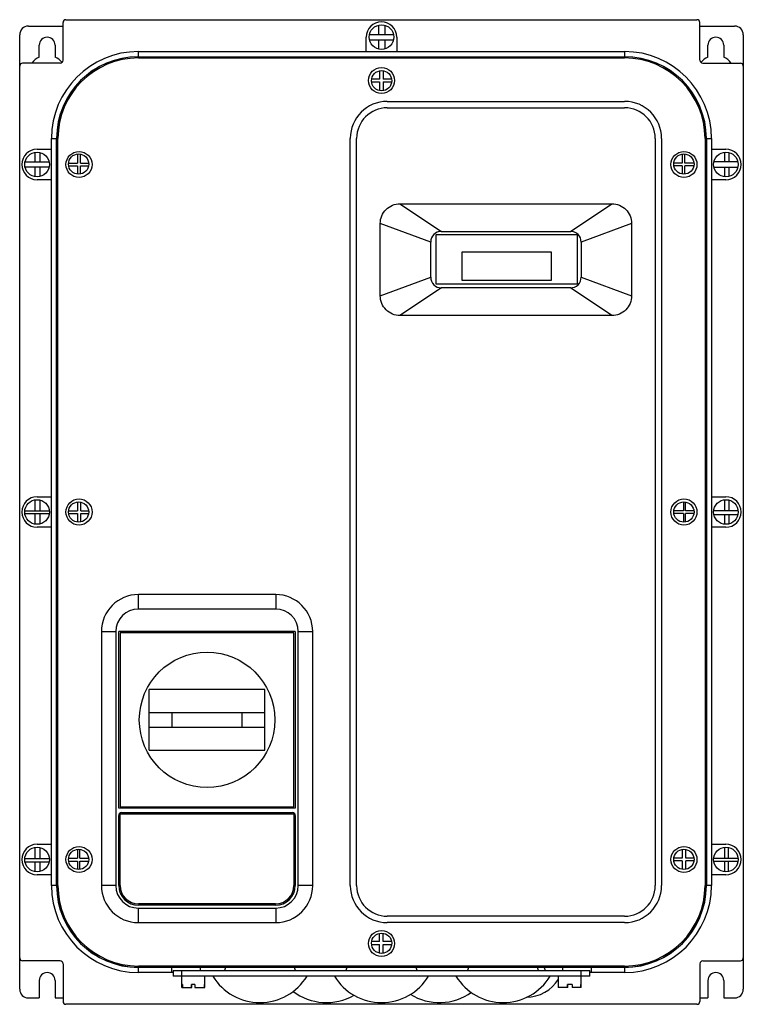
# Model space of a CAD drawing. Header units: millimetres. Extents: x 34 to 284, y 55 to 395.
import ezdxf

# ---------------------------------------------------------------- set-up
doc = ezdxf.new("R2010")
doc.units = ezdxf.units.MM
doc.header["$LTSCALE"] = 29.133641
doc.layers.get('0').update_dxf_attribs({"linetype": 'CONTINUOUS'})

msp = doc.modelspace()

# ---------------------------------------------------------------- linework, layer by layer
at = {"color": 7, "linetype": 'Continuous'}
for p, q in [((49.55, 394.56), (267.55, 394.56)), ((36.55, 392.36), (48.55, 392.36)), ((48.55, 380.56), (48.55, 393.56)), ((157.52, 392.68), (157.52, 389.39)), ((159.69, 392.66), (159.69, 389.39)), ((268.55, 380.56), (268.55, 393.56)), ((268.55, 392.36), (280.55, 392.36)), ((33.55, 59.76), (33.55, 389.36)), ((153.3, 383.56), (153.3, 388.56)), ((162.72, 389.39), (154.39, 389.39)), ((154.41, 387.64), (162.7, 387.64)), ((157.52, 387.64), (157.52, 384.44)), ((159.69, 387.64), (159.69, 384.47)), ((163.8, 388.56), (163.8, 383.55)), ((283.55, 389.36), (283.55, 59.76)), ((40.3, 381.65), (40.3, 385.76)), ((45.8, 385.76), (45.8, 381.65)), ((271.3, 381.65), (271.3, 385.76)), ((276.8, 385.76), (276.8, 381.65)), ((74.55, 381.79), (74.55, 383.56)), ((74.55, 383.56), (156.95, 383.56)), ((74.55, 381.79), (242.55, 381.79)), ((74.55, 381.34), (74.55, 381.77)), ((74.55, 381.77), (242.55, 381.77)), ((74.55, 381.34), (242.55, 381.34)), ((156.95, 383.56), (163.8, 383.55)), ((163.8, 383.56), (242.55, 383.56)), ((242.55, 383.56), (242.55, 381.79)), ((242.55, 381.77), (242.55, 381.34)), ((47.55, 379.56), (34.55, 379.56)), ((269.55, 379.56), (282.55, 379.56)), ((157.87, 374.04), (155.15, 374.04)), ((157.87, 376.91), (157.87, 374.04)), ((159.14, 376.95), (159.14, 374.04)), ((162.06, 374.04), (159.14, 374.04)), ((155.13, 373.07), (157.87, 373.07)), ((157.87, 373.07), (157.87, 370.07)), ((159.14, 373.07), (159.14, 370.03)), ((159.14, 373.07), (162.08, 373.07)), ((160.55, 366.34), (242.55, 366.34)), ((160.55, 364.14), (242.55, 364.14)), ((44.55, 349.81), (44.55, 353.56)), ((44.55, 353.56), (46.33, 353.56)), ((46.33, 95.56), (46.33, 353.56)), ((46.35, 95.56), (46.35, 353.56)), ((46.35, 353.56), (46.78, 353.56)), ((46.78, 95.56), (46.78, 353.56)), ((147.77, 95.56), (147.77, 353.56)), ((149.97, 95.56), (149.97, 353.56)), ((253.13, 353.56), (253.13, 95.56)), ((255.33, 353.56), (255.33, 95.56)), ((270.33, 353.56), (270.33, 95.56)), ((270.33, 353.56), (270.76, 353.56)), ((270.76, 353.56), (270.76, 95.56)), ((270.78, 353.56), (270.78, 95.56)), ((270.78, 353.56), (272.55, 353.56)), ((272.55, 353.56), (272.55, 349.81)), ((38.74, 348.73), (38.74, 345.52)), ((39.55, 349.81), (44.56, 349.81)), ((40.6, 345.52), (40.6, 348.68)), ((44.56, 339.31), (44.56, 349.81)), ((53.56, 348.19), (53.56, 345.06)), ((54.52, 345.06), (54.52, 348.16)), ((262.41, 348.16), (262.41, 345.06)), ((263.32, 345.06), (263.32, 348.2)), ((272.55, 349.81), (272.55, 339.31)), ((272.55, 349.81), (277.55, 349.81)), ((277.06, 348.78), (277.06, 345.52)), ((278.62, 345.52), (278.62, 348.68)), ((35.38, 343.77), (43.73, 343.77)), ((35.41, 345.52), (43.69, 345.52)), ((38.74, 343.77), (38.74, 340.39)), ((40.6, 340.44), (40.6, 343.77)), ((50.44, 345.06), (53.56, 345.06)), ((50.47, 344.12), (53.56, 344.12)), ((53.56, 344.12), (53.56, 341.23)), ((54.52, 345.06), (57.4, 345.06)), ((54.52, 341.26), (54.52, 344.12)), ((54.52, 344.12), (57.37, 344.12)), ((262.41, 345.06), (259.55, 345.06)), ((262.41, 344.1), (259.58, 344.1)), ((262.41, 344.1), (262.41, 341.26)), ((266.51, 345.06), (263.32, 345.06)), ((263.32, 341.22), (263.32, 344.1)), ((266.48, 344.1), (263.32, 344.1)), ((281.69, 345.52), (273.41, 345.52)), ((281.69, 343.57), (273.42, 343.57)), ((277.06, 343.57), (277.06, 340.34)), ((278.62, 340.45), (278.62, 343.57)), ((44.56, 339.31), (39.55, 339.31)), ((44.55, 229.81), (44.55, 339.31)), ((272.55, 339.31), (272.55, 229.81)), ((277.55, 339.31), (272.55, 339.31)), ((164.94, 331.02), (179.27, 321.46)), ((164.95, 331.02), (238.15, 331.02)), ((223.83, 321.46), (238.17, 331.02)), ((175.55, 317.74), (158.13, 324.22)), ((158.13, 299.22), (158.13, 324.2)), ((244.98, 324.22), (227.55, 317.74)), ((244.98, 324.2), (244.98, 299.22)), ((177.3, 320.26), (177.3, 303.31)), ((226.3, 320.26), (177.3, 320.26)), ((179.27, 321.46), (223.83, 321.46)), ((226.3, 303.31), (226.3, 320.26)), ((175.55, 305.68), (175.55, 317.74)), ((227.55, 317.74), (227.55, 305.68)), ((186.3, 314.26), (186.3, 304.66)), ((217.3, 314.26), (186.3, 314.26)), ((217.3, 304.66), (217.3, 314.26)), ((158.13, 299.21), (175.55, 305.68)), ((177.3, 303.31), (226.3, 303.31)), ((186.3, 304.66), (217.3, 304.66)), ((227.55, 305.68), (244.98, 299.21)), ((179.27, 301.96), (164.94, 292.4)), ((223.83, 301.96), (179.27, 301.96)), ((238.17, 292.4), (223.83, 301.96)), ((238.15, 292.4), (164.95, 292.4)), ((38.74, 228.73), (38.74, 224.94)), ((39.55, 229.81), (44.56, 229.81)), ((40.68, 224.94), (40.68, 228.66)), ((44.56, 219.31), (44.56, 229.81)), ((53.56, 228.05), (53.56, 225.02)), ((54.63, 225.02), (54.63, 227.99)), ((262.84, 228.06), (262.84, 225.02)), ((263.59, 225.02), (263.59, 228.02)), ((272.55, 229.81), (277.55, 229.81)), ((272.55, 229.81), (272.55, 219.31)), ((277.06, 228.78), (277.06, 224.94)), ((278.72, 224.94), (278.72, 228.65)), ((35.32, 224.94), (43.79, 224.94)), ((50.45, 225.02), (53.56, 225.02)), ((54.63, 225.02), (57.39, 225.02)), ((262.84, 225.02), (259.56, 225.02)), ((266.5, 225.02), (263.59, 225.02)), ((281.79, 224.94), (273.32, 224.94)), ((35.34, 224.05), (43.77, 224.05)), ((38.74, 224.05), (38.74, 220.39)), ((40.68, 220.46), (40.68, 224.05)), ((50.46, 224.04), (53.56, 224.04)), ((53.56, 224.04), (53.56, 221.08)), ((54.63, 221.14), (54.63, 224.04)), ((54.63, 224.04), (57.38, 224.04)), ((262.84, 224.06), (259.57, 224.06)), ((262.84, 224.06), (262.84, 221.07)), ((266.49, 224.06), (263.59, 224.06)), ((263.59, 221.11), (263.59, 224.06)), ((281.69, 223.58), (273.42, 223.58)), ((277.06, 223.58), (277.06, 220.34)), ((278.72, 220.47), (278.72, 223.58)), ((44.56, 219.31), (39.55, 219.31)), ((44.55, 109.81), (44.55, 219.31)), ((277.55, 219.31), (272.55, 219.31)), ((272.55, 219.31), (272.55, 109.81)), ((74.56, 191.06), (74.56, 196.06)), ((122, 196.06), (74.56, 196.06)), ((122, 196.06), (122, 191.06)), ((122, 191.06), (74.56, 191.06)), ((61.78, 183.28), (61.78, 95.56)), ((61.78, 183.28), (66.78, 183.28)), ((66.78, 183.28), (66.78, 95.56)), ((67.78, 122.28), (67.78, 183.28)), ((128.78, 183.28), (67.78, 183.28)), ((68.28, 182.78), (68.28, 122.78)), ((128.28, 182.78), (68.28, 182.78)), ((128.28, 122.78), (128.28, 182.78)), ((128.78, 183.28), (128.78, 122.28)), ((129.78, 183.28), (134.78, 183.28)), ((129.78, 95.56), (129.78, 183.28)), ((134.78, 95.56), (134.78, 183.28)), ((78.28, 142.28), (78.28, 163.28)), ((118.28, 163.28), (78.28, 163.28)), ((118.28, 142.28), (118.28, 163.28)), ((78.28, 155.28), (118.28, 155.28)), ((86.28, 150.28), (86.28, 155.28)), ((110.28, 155.28), (110.28, 150.28)), ((78.28, 150.28), (118.28, 150.28)), ((78.28, 142.28), (118.28, 142.28)), ((68.28, 122.78), (128.28, 122.78)), ((128.78, 122.28), (67.78, 122.28)), ((67.78, 95.56), (67.78, 119.78)), ((68.28, 120.28), (128.28, 120.28)), ((68.28, 95.58), (68.28, 120.28)), ((68.78, 120.78), (127.78, 120.78)), ((128.28, 120.28), (128.28, 95.58)), ((128.78, 119.78), (128.78, 95.56)), ((39.55, 109.81), (44.56, 109.81)), ((44.56, 99.31), (44.56, 109.81)), ((272.55, 109.81), (277.55, 109.81)), ((272.55, 109.81), (272.55, 99.31)), ((38.74, 108.73), (38.74, 104.9)), ((40.58, 104.9), (40.58, 108.69)), ((53.56, 108.08), (53.56, 105.04)), ((54.31, 105.04), (54.31, 108.08)), ((262.41, 108.04), (262.41, 105.04)), ((263.73, 105.04), (263.73, 108.03)), ((277.06, 108.78), (277.06, 104.9)), ((278.42, 104.9), (278.42, 108.72)), ((35.32, 104.9), (43.79, 104.9)), ((35.38, 103.76), (43.73, 103.76)), ((38.74, 103.76), (38.74, 100.39)), ((40.58, 100.44), (40.58, 103.76)), ((50.45, 105.04), (53.56, 105.04)), ((50.47, 104.03), (53.56, 104.03)), ((53.56, 104.03), (53.56, 101.12)), ((54.31, 105.04), (57.39, 105.04)), ((54.31, 104.03), (57.37, 104.03)), ((54.31, 101.12), (54.31, 104.03)), ((262.41, 105.04), (259.56, 105.04)), ((262.41, 104.08), (259.57, 104.08)), ((262.41, 104.08), (262.41, 101.15)), ((266.5, 105.04), (263.73, 105.04)), ((266.49, 104.08), (263.73, 104.08)), ((263.73, 101.17), (263.73, 104.08)), ((281.79, 104.9), (273.32, 104.9)), ((281.74, 103.82), (273.37, 103.82)), ((277.06, 103.82), (277.06, 100.34)), ((278.42, 100.4), (278.42, 103.82)), ((44.56, 99.31), (39.55, 99.31)), ((44.55, 95.56), (44.55, 99.31)), ((277.55, 99.31), (272.55, 99.31)), ((272.55, 99.31), (272.55, 95.56)), ((46.33, 95.56), (44.55, 95.56)), ((46.78, 95.56), (46.35, 95.56)), ((66.78, 95.56), (61.78, 95.56)), ((134.78, 95.56), (129.78, 95.56)), ((270.76, 95.56), (270.33, 95.56)), ((272.55, 95.56), (270.78, 95.56)), ((122, 88.78), (74.56, 88.78)), ((121.98, 89.28), (74.58, 89.28)), ((74.56, 87.78), (122, 87.78)), ((74.56, 82.78), (74.56, 87.78)), ((122, 87.78), (122, 82.78)), ((74.56, 82.78), (122, 82.78)), ((242.55, 84.98), (160.55, 84.98)), ((242.55, 82.78), (160.55, 82.78)), ((157.87, 76.22), (157.87, 79.06)), ((159.18, 76.22), (159.18, 79.09)), ((155.13, 75.21), (157.87, 75.21)), ((157.87, 76.22), (155.15, 76.22)), ((157.87, 72.22), (157.87, 75.21)), ((162.06, 76.22), (159.18, 76.22)), ((159.18, 75.21), (162.08, 75.21)), ((159.18, 72.19), (159.18, 75.21)), ((47.55, 69.56), (34.55, 69.56)), ((48.55, 68.56), (48.55, 55.56)), ((268.55, 68.56), (268.55, 55.56)), ((269.55, 69.56), (282.55, 69.56)), ((242.55, 67.78), (74.55, 67.78)), ((74.55, 67.35), (74.55, 67.78)), ((242.55, 67.35), (74.55, 67.35)), ((242.55, 67.33), (74.55, 67.33)), ((74.55, 65.56), (74.55, 67.33)), ((86.55, 65.56), (74.55, 65.56)), ((231.05, 67.28), (86.05, 67.28)), ((86.05, 67.28), (86.05, 65.83)), ((86.55, 66.29), (230.55, 66.29)), ((86.55, 66.29), (86.55, 64.29)), ((89.55, 60.39), (89.55, 66.29)), ((96.05, 66.29), (96.05, 67.28)), ((104.63, 67.28), (104.27, 66.29)), ((128.84, 66.29), (128.48, 67.28)), ((146.63, 67.28), (146.27, 66.29)), ((170.84, 66.29), (170.48, 67.28)), ((188.63, 67.28), (188.27, 66.29)), ((212.84, 66.29), (212.48, 67.28)), ((214.73, 67.28), (215.09, 66.29)), ((221.06, 67.28), (221.06, 66.29)), ((227.55, 60.39), (227.55, 66.29)), ((230.55, 64.29), (230.55, 66.29)), ((242.55, 65.56), (230.55, 65.56)), ((231.05, 65.83), (231.05, 67.28)), ((242.55, 67.78), (242.55, 67.35)), ((242.55, 67.33), (242.55, 65.56)), ((40.3, 62.76), (40.3, 56.76)), ((45.8, 62.76), (45.8, 56.76)), ((230.55, 64.29), (86.55, 64.29)), ((89.75, 61.39), (89.55, 61.39)), ((89.75, 61.39), (89.75, 60.39)), ((94.09, 61.39), (92.86, 61.39)), ((92.86, 60.39), (92.86, 61.39)), ((92.98, 60.39), (92.98, 61.39)), ((94.09, 61.39), (94.09, 60.39)), ((97.55, 61.39), (97.36, 61.39)), ((97.36, 60.39), (97.36, 61.39)), ((97.55, 60.39), (97.55, 64.29)), ((219.55, 64.29), (219.55, 60.39)), ((219.64, 61.39), (219.55, 61.39)), ((219.64, 61.39), (219.64, 60.39)), ((224.46, 61.39), (222.76, 61.39)), ((222.76, 60.39), (222.76, 61.39)), ((222.95, 60.39), (222.95, 61.39)), ((224.46, 61.39), (224.46, 60.39)), ((227.55, 61.39), (227.47, 61.39)), ((227.47, 60.39), (227.47, 61.39)), ((271.3, 62.76), (271.3, 56.76)), ((276.8, 62.76), (276.8, 56.76)), ((89.55, 60.39), (92.98, 60.39)), ((94.09, 60.39), (97.55, 60.39)), ((222.95, 60.39), (219.55, 60.39)), ((227.55, 60.39), (224.46, 60.39)), ((36.55, 56.76), (40.3, 56.76)), ((45.8, 56.76), (48.55, 56.76)), ((267.55, 54.56), (49.55, 54.56)), ((268.55, 56.76), (271.3, 56.76)), ((276.8, 56.76), (280.55, 56.76))]:
    msp.add_line(p, q, dxfattribs=at)
for centre, radius in [((158.55, 388.56), 4.25), ((158.55, 373.56), 4.5), ((158.61, 373.49), 3.5), ((39.55, 344.56), 4.25), ((54.05, 344.56), 4.5), ((53.92, 344.71), 3.5), ((263.05, 344.56), 4.5), ((263.03, 344.71), 3.5), ((277.55, 344.56), 4.25), ((39.55, 224.56), 4.25), ((54.05, 224.56), 4.5), ((53.92, 224.56), 3.5), ((263.05, 224.56), 4.5), ((263.03, 224.56), 3.5), ((277.55, 224.56), 4.25), ((98.28, 152.78), 23.39), ((39.55, 104.56), 4.25), ((54.05, 104.56), 4.5), ((263.05, 104.56), 4.5), ((277.55, 104.56), 4.25), ((53.92, 104.6), 3.5), ((263.03, 104.6), 3.5), ((158.55, 75.56), 4.5), ((158.61, 75.64), 3.5)]:
    msp.add_circle(centre, radius, dxfattribs=at)
for centre, radius, start, end in [((49.55, 393.56), 1, 90, 180), ((267.55, 393.56), 1, 0, 90), ((36.55, 389.36), 3, 90, 180), ((158.55, 388.56), 5.25, 0, 180), ((280.55, 389.36), 3, 0, 90), ((43.05, 385.76), 2.75, 0, 180), ((274.05, 385.76), 2.75, 0, 180), ((43.05, 375.76), 6.5, 115.029, 143.3711), ((74.55, 353.56), 30, 90, 180), ((43.05, 375.76), 6.5, 39.0302, 64.971), ((74.55, 353.56), 28.23, 90, 180), ((74.55, 353.56), 28.21, 90, 180), ((74.55, 353.56), 27.78, 90, 180), ((242.55, 353.56), 30, 0, 90), ((242.55, 353.56), 28.23, 0, 90), ((242.55, 353.56), 28.21, 0, 90), ((242.55, 353.56), 27.78, 0, 90), ((274.05, 375.76), 6.5, 115.029, 140.9698), ((274.05, 375.76), 6.5, 36.6289, 64.971), ((34.55, 378.56), 1, 90, 180), ((47.55, 380.56), 1, 270, 360), ((269.55, 380.56), 1, 180, 270), ((282.55, 378.56), 1, 0, 90), ((160.55, 353.56), 12.78, 90, 180), ((160.55, 353.56), 10.58, 90, 180), ((242.55, 353.56), 12.78, 0, 90), ((242.55, 353.56), 10.58, 0, 90), ((39.55, 344.56), 5.25, 90, 270), ((277.55, 344.56), 5.25, 270, 90), ((179.27, 317.74), 3.72, 90, 180), ((223.83, 317.74), 3.72, 0, 90), ((179.27, 305.68), 3.72, 180, 270), ((223.83, 305.68), 3.72, 270, 360), ((39.55, 224.56), 5.25, 90, 270), ((277.55, 224.56), 5.25, 270, 90), ((74.56, 183.28), 12.78, 90, 180), ((122, 183.28), 12.78, 0, 90), ((74.56, 183.28), 7.78, 90, 180), ((122, 183.28), 7.78, 0, 90), ((68.78, 119.78), 1, 90, 180), ((127.78, 119.78), 1, 0, 90), ((39.55, 104.56), 5.25, 90, 270), ((277.55, 104.56), 5.25, 270, 90), ((74.55, 95.56), 30, 180, 270), ((74.55, 95.56), 28.23, 180, 270), ((74.55, 95.56), 28.21, 180, 270), ((74.55, 95.56), 27.78, 180, 270), ((74.56, 95.56), 12.78, 180, 270), ((74.56, 95.56), 7.78, 180, 270), ((74.56, 95.56), 6.78, 180, 270), ((74.58, 95.58), 6.3, 180, 270), ((121.98, 95.58), 6.3, 270, 360), ((122, 95.56), 12.78, 270, 360), ((122, 95.56), 7.78, 270, 360), ((122, 95.56), 6.78, 270, 360), ((160.55, 95.56), 12.78, 180, 270), ((160.55, 95.56), 10.58, 180, 270), ((242.55, 95.56), 30, 270, 360), ((242.55, 95.56), 28.23, 270, 360), ((242.55, 95.56), 28.21, 270, 360), ((242.55, 95.56), 27.78, 270, 360), ((242.55, 95.56), 12.78, 270, 360), ((242.55, 95.56), 10.58, 270, 360), ((34.55, 70.56), 1, 180, 270), ((47.55, 68.56), 1, 0, 90), ((269.55, 68.56), 1, 90, 180), ((282.55, 70.56), 1, 270, 360), ((43.05, 62.76), 2.75, 0, 180), ((274.05, 62.76), 2.75, 0, 180), ((116.55, 74.25), 19.08, 211.4756, 328.5244), ((158.55, 74.25), 19.08, 211.4756, 328.5244), ((200.55, 74.25), 19.08, 211.4756, 328.5244), ((208.55, 70.1), 13.05, 270.0676, 328.4631), ((36.55, 59.76), 3, 180, 270), ((139.55, 74.25), 19.08, 232.5775, 299.9216), ((178.55, 74.25), 19.08, 238.2032, 305.5473), ((280.55, 59.76), 3, 270, 360), ((49.55, 55.56), 1, 180, 270), ((267.55, 55.56), 1, 270, 360)]:
    msp.add_arc(centre, radius, start, end, dxfattribs=at)
for points, knots in [([(158.13, 324.2), (158.13, 325.09), (158.48, 326.88), (160, 329.15), (162.27, 330.67), (164.06, 331.02), (164.95, 331.02)], [0, 0, 0, 0, 0.250031, 0.5, 0.749969, 1, 1, 1, 1]), ([(238.15, 331.02), (239.04, 331.02), (240.84, 330.67), (243.1, 329.15), (244.62, 326.88), (244.98, 325.09), (244.98, 324.2)], [0, 0, 0, 0, 0.250031, 0.5, 0.749969, 1, 1, 1, 1]), ([(164.95, 292.4), (164.06, 292.4), (162.27, 292.76), (160, 294.27), (158.48, 296.54), (158.13, 298.34), (158.13, 299.22)], [0, 0, 0, 0, 0.250031, 0.5, 0.749969, 1, 1, 1, 1]), ([(244.98, 299.22), (244.98, 298.34), (244.62, 296.54), (243.1, 294.27), (240.84, 292.76), (239.04, 292.4), (238.15, 292.4)], [0, 0, 0, 0, 0.250031, 0.5, 0.749969, 1, 1, 1, 1]), ([(86.24, 65.8), (86.21, 65.8), (86.17, 65.81), (86.11, 65.81), (86.08, 65.82), (86.05, 65.83), (86.05, 65.83)], [0, 0, 0, 0, 0.42779, 0.735855, 0.924558, 1, 1, 1, 1]), ([(231.05, 65.83), (231.05, 65.83), (231.03, 65.82), (231, 65.81), (230.94, 65.81), (230.89, 65.8), (230.87, 65.8)], [0, 0, 0, 0, 0.075463, 0.264171, 0.572227, 1, 1, 1, 1])]:
    msp.add_open_spline(points, degree=3, knots=knots, dxfattribs=at)

doc.saveas('drawing.dxf')
